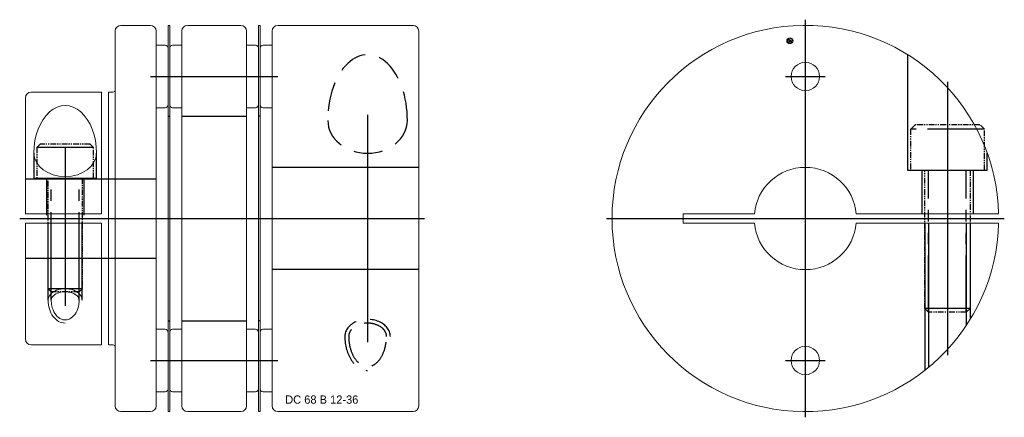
# Model space of a CAD drawing. Extents: x -127 to 149, y -35 to 35.
# Tile 2 of 2: x -24 to 149, y -35 to 35. Entities that reach past the tile are written whole.
import ezdxf
from ezdxf.enums import TextEntityAlignment as Align

# ---------------------------------------------------------------- set-up
doc = ezdxf.new("R2010")
doc.units = 0
doc.header["$LTSCALE"] = 8
for name, pattern in [('CENTER', [50.8, 31.75, -6.35, 6.35, -6.35]), ('HIDDEN', [9.525, 6.35, -3.175]), ('PHANTOM', [2.5, 1.25, -0.25, 0.25, -0.25, 0.25, -0.25])]:
    doc.linetypes.add(name, pattern=pattern)
doc.layers.get('0').update_dxf_attribs({"linetype": 'CONTINUOUS', "lineweight": 18})
for name, color, linetype in [('BOM', 6, 'CONTINUOUS'), ('CENTER', 1, 'CENTER'), ('HIDDEN', 2, 'HIDDEN'), ('PHANTOM', 6, 'PHANTOM')]:
    doc.layers.add(name, color=color, linetype=linetype)
doc.layers.add('THIN', color=3, linetype='CONTINUOUS', lineweight=5)
doc.styles.add('ADESK1', font='romans')

# ---------------------------------------------------------------- blocks, each defined once
blk = doc.blocks.new('MCLBM2')
blk.add_circle((0, 0), 0.5)
at = {"style": 'ADESK1'}
blk.add_text('BM', height=0.5, dxfattribs=at).set_placement((0, 0), align=Align.MIDDLE)
at = {"style": 'ADESK1', "flags": 1}
for tag, p in [('NAME', (0, -1)), ('ENAME', (0, -2)), ('SPEC', (0, -3)), ('QTY', (0, -5)), ('MATERIAL', (0, -4)), ('WEIGHT', (0, -6)), ('PRICE', (0, -7)), ('REMARK', (0, -8)), ('USER1', (0, -9)), ('USER2', (0, -10)), ('USER3', (0, -11)), ('USER4', (0, -12)), ('USER5', (0, -13)), ('USER6', (0, -14))]:
    blk.add_attdef(tag, p, '', height=0.5, dxfattribs=at)

msp = doc.modelspace()

# ---------------------------------------------------------------- linework, layer by layer
for p, q in [((-7.2, 33), (-7.2, -33)), ((-1, 34), (-6.2, 34)), ((0, 33), (0, -33)), ((2.1, 34), (2.4, 34)), ((2.1, -34), (2.1, 34)), ((2.4, 34), (2.4, -34)), ((4.5, 33), (4.5, -33)), ((14.9, 34), (5.5, 34)), ((15.9, -33), (15.9, 33)), ((20.4, 33), (20.4, -33)), ((45.2, 34), (21.4, 34)), ((46.2, -33), (46.2, 33)), ((0, 30.5), (1.6, 30.5)), ((0, 19.5), (0, 30.5)), ((2.1, 30), (2.1, 20)), ((15.9, 30.5), (17.5, 30.5)), ((15.9, 19.5), (15.9, 30.5)), ((18, 30), (18, 20)), ((-23, 21.25), (-23, 0.8)), ((-22, 22.25), (-9.6, 22.25)), ((-9.6, 22.25), (-9.6, 0.8)), ((-8.4, 22.25), (-8.4, -22.25)), ((-8.4, 22.25), (-7.6, 22.25)), ((1.6, 19.5), (0, 19.5)), ((17.5, 19.5), (15.9, 19.5)), ((-23, 0.8), (-9.6, 0.8)), ((148.19, 0.8), (123.16, 0.8)), ((-23, -0.8), (-9.6, -0.8)), ((-23, -21.25), (-23, -0.8)), ((-9.6, -22.25), (-9.6, -0.8)), ((123.16, -0.8), (148.19, -0.8)), ((2.4, -30), (2.4, -20)), ((2.9, -19.5), (4.5, -19.5)), ((4.5, -19.5), (4.5, -30.5)), ((18.3, -30), (18.3, -20)), ((18.8, -19.5), (20.4, -19.5)), ((20.4, -19.5), (20.4, -30.5)), ((-22, -22.25), (-9.6, -22.25)), ((-8.4, -22.25), (-7.6, -22.25)), ((4.5, -30.5), (2.9, -30.5)), ((20.4, -30.5), (18.8, -30.5)), ((-1, -34), (-6.2, -34)), ((2.4, -34), (2.1, -34)), ((5.5, -34), (14.9, -34)), ((21.4, -34), (45.2, -34))]:
    msp.add_line(p, q)
at = {"extrusion": (1.22461e-16, -2.99932e-32, -1)}
for p, q in [((18.3, 34), (18, 34)), ((18, 34), (18, -34)), ((18.3, -34), (18.3, 34)), ((2.4, 30), (2.4, 20)), ((4.5, 30.5), (2.9, 30.5)), ((4.5, 19.5), (4.5, 30.5)), ((18.3, 30), (18.3, 20)), ((20.4, 30.5), (18.8, 30.5)), ((20.4, 19.5), (20.4, 30.5)), ((2.9, 19.5), (4.5, 19.5)), ((18.8, 19.5), (20.4, 19.5)), ((17.5, -19.5), (15.9, -19.5)), ((15.9, -19.5), (15.9, -30.5)), ((18, -30), (18, -20)), ((15.9, -30.5), (17.5, -30.5)), ((18, -34), (18.3, -34))]:
    msp.add_line(p, q, dxfattribs=at)
at = {"extrusion": (-2.99932e-32, -1.22461e-16, -1)}
for p, q in [((1.6, -19.5), (0, -19.5)), ((0, -19.5), (0, -30.5)), ((2.1, -30), (2.1, -20)), ((0, -30.5), (1.6, -30.5))]:
    msp.add_line(p, q, dxfattribs=at)
msp.add_lwpolyline([(105.24, 0.8), (92.7, 0.8), (92.7, -0.8), (105.24, -0.8)])
for centre in [(114.2, 25), (114.2, -25)]:
    msp.add_circle(centre, 2.5)
for centre, radius, start, end in [((-6.2, 33), 1, 90, 180), ((-1, 33), 1, 0, 90), ((5.5, 33), 1, 90, 180), ((14.9, 33), 1, 0, 90), ((21.4, 33), 1, 90, 180), ((45.2, 33), 1, 0, 90), ((114.2, 0), 34, 1.3483, 358.6517), ((1.6, 30), 0.5, 0, 90), ((17.5, 30), 0.5, 0, 90), ((-7.6, 22.65), 0.4, 270, 0), ((-22, 21.25), 1, 90, 180), ((1.6, 20), 0.5, 270, 0), ((17.5, 20), 0.5, 270, 0), ((114.2, 0), 9, 5.0997, 174.9003), ((114.2, 0), 9, 185.0997, 354.9003), ((2.9, -20), 0.5, 90, 180), ((18.8, -20), 0.5, 90, 180), ((-22, -21.25), 1, 180, 270), ((-7.6, -22.65), 0.4, 0, 90), ((2.9, -30), 0.5, 180, 270), ((18.8, -30), 0.5, 180, 270), ((-6.2, -33), 1, 180, 270), ((-1, -33), 1, 270, 0), ((5.5, -33), 1, 180, 270), ((14.9, -33), 1, 270, 0), ((21.4, -33), 1, 180, 270), ((45.2, -33), 1, 270, 0)]:
    msp.add_arc(centre, radius, start, end)
at = {"extrusion": (1.22461e-16, -2.99932e-32, -1)}
for centre, start, end in [((-2.9, 30), 0, 90), ((-18.8, 30), 0, 90), ((-2.9, 20), 270, 0), ((-18.8, 20), 270, 0), ((-17.5, -20), 90, 180), ((-17.5, -30), 180, 270)]:
    msp.add_arc(centre, 0.5, start, end, dxfattribs=at)
at = {"extrusion": (-2.99932e-32, -1.22461e-16, -1)}
for centre, start, end in [((-1.6, -20), 90, 180), ((-1.6, -30), 180, 270)]:
    msp.add_arc(centre, 0.5, start, end, dxfattribs=at)
at = {"ltscale": 0.1}
for major_axis, ratio, start_param, end_param in [((0, 8.35), 0.658764, 4.712389, 7.853982), ((5.5, 0), 0.758997, 3.141593, 6.283185)]:
    msp.add_ellipse((-16, 11.53), major_axis=major_axis, ratio=ratio, start_param=start_param, end_param=end_param, dxfattribs=at)
for points, knots in [([(-13.54, -14.38), (-13.54, -14.24), (-13.58, -14.1), (-13.73, -13.81), (-13.85, -13.66), (-14.19, -13.38), (-14.41, -13.25), (-14.91, -13.05), (-15.19, -12.98), (-15.92, -12.88), (-16.37, -12.9), (-17.2, -13.07), (-17.57, -13.23), (-18.07, -13.57), (-18.22, -13.74), (-18.42, -14.07), (-18.46, -14.22), (-18.46, -14.38)], [0, 0, 0, 0, 0.343622, 0.343622, 0.687244, 0.687244, 1.030866, 1.030866, 1.374488, 1.374488, 1.874269, 1.874269, 2.37405, 2.37405, 2.763667, 2.763667, 3.141593, 3.141593, 3.141593, 3.141593]), ([(-18.46, -14.38), (-18.46, -14.71), (-18.42, -15.04), (-18.25, -15.87), (-18.06, -16.35), (-17.55, -17.12), (-17.24, -17.42), (-16.59, -17.8), (-16.26, -17.88), (-15.58, -17.85), (-15.25, -17.73), (-14.61, -17.29), (-14.31, -16.96), (-13.85, -16.13), (-13.68, -15.64), (-13.56, -14.87), (-13.54, -14.62), (-13.54, -14.38)], [1.570796, 1.570796, 1.570796, 1.570796, 1.846317, 1.846317, 2.289928, 2.289928, 2.733539, 2.733539, 3.17715, 3.17715, 3.620761, 3.620761, 4.064372, 4.064372, 4.507983, 4.507983, 4.712389, 4.712389, 4.712389, 4.712389])]:
    msp.add_open_spline(points, degree=3, knots=knots, dxfattribs=at)
at = {"layer": 'CENTER'}
for p, q in [((114.2, -35), (114.2, 35)), ((114.2, 21.5), (114.2, 28.5)), ((-1, 25), (21.4, 25)), ((110.7, 25), (117.7, 25)), ((139.2, 24.04), (139.2, -24.04)), ((37.2, 18.27), (37.2, -21.75)), ((-16, 12.53), (-16, -15.38)), ((-24, 0), (47.2, 0)), ((79.2, 0), (149.2, 0)), ((114.2, -28.5), (114.2, -21.5)), ((110.7, -25), (117.7, -25))]:
    msp.add_line(p, q, dxfattribs=at)
at = {"layer": 'CENTER', "extrusion": (-2.99932e-32, -1.22461e-16, -1)}
msp.add_line((-1, -25), (21.4, -25), dxfattribs=at)
at = {"layer": 'HIDDEN'}
for p, q in [((2.1, 18), (2.4, 18)), ((4.5, 18), (15.9, 18)), ((18.3, 18), (18, 18)), ((-21.5, 11.53), (-21.5, 7.1)), ((-10.5, 7.1), (-10.5, 11.53)), ((46.2, 9), (20.4, 9)), ((-23, 7), (0, 7)), ((-21.5, 7.1), (-10.5, 7.1)), ((-19.3, 7.1), (-19.3, 0.6)), ((-12.7, 7.1), (-12.7, 0.6)), ((134.7, 8.5), (134.7, 0.8)), ((143.7, 8.5), (143.7, 0.8)), ((-19, -14.38), (-19, -0.6)), ((-18.46, -14.38), (-18.46, -0.6)), ((-13.54, -14.38), (-13.54, -0.6)), ((-13, -14.38), (-13, -0.6)), ((135.2, -0.8), (135.2, -26.74)), ((135.88, -0.8), (135.88, -26.19)), ((142.52, -0.8), (142.52, -18.81)), ((143.2, -0.8), (143.2, -17.75))]:
    msp.add_line(p, q, dxfattribs=at)
at = {"layer": 'HIDDEN', "extrusion": (-2.99932e-32, -1.22461e-16, -1)}
for p, q in [((-23, -7), (0, -7)), ((46.2, -9), (20.4, -9)), ((2.1, -18), (2.4, -18)), ((4.5, -18), (15.9, -18)), ((18.3, -18), (18, -18))]:
    msp.add_line(p, q, dxfattribs=at)
at = {"layer": 'HIDDEN'}
msp.add_lwpolyline([(132.2, 28.84), (132.2, 8.5), (146.2, 8.5), (146.2, 11.49)], dxfattribs=at)
at = {"layer": 'HIDDEN', "ltscale": 0.1}
for centre, major_axis, ratio, start_param, end_param in [((37.2, 17.27), (0, 11.57), 0.605003, 4.712389, 7.853982), ((37.2, 17.27), (7, 0), 0.826442, 3.141593, 6.283185), ((37.2, -20.75), (4, 0), 0.74927, 0, 3.141593), ((37.2, -20.75), (0, 5.99), 0.667316, 1.570796, 3.141593)]:
    msp.add_ellipse(centre, major_axis=major_axis, ratio=ratio, start_param=start_param, end_param=end_param, dxfattribs=at)
for points, knots in [([(40.52, -20.75), (40.52, -20.46), (40.44, -20.16), (40.11, -19.6), (39.85, -19.32), (39.18, -18.86), (38.77, -18.68), (37.86, -18.45), (37.37, -18.4), (36.4, -18.47), (35.93, -18.58), (35.11, -18.92), (34.76, -19.15), (34.22, -19.68), (34.05, -19.96), (33.9, -20.42), (33.88, -20.58), (33.88, -20.75)], [0, 0, 0, 0, 0.415246, 0.415246, 0.830491, 0.830491, 1.245737, 1.245737, 1.660982, 1.660982, 2.076228, 2.076228, 2.491474, 2.491474, 2.906719, 2.906719, 3.141593, 3.141593, 3.141593, 3.141593]), ([(33.88, -20.75), (33.88, -21.2), (33.91, -21.66), (34.11, -22.83), (34.33, -23.51), (34.92, -24.66), (35.29, -25.13), (36.07, -25.79), (36.48, -25.97), (37.29, -26.1), (37.7, -26.04), (38.51, -25.67), (38.91, -25.34), (39.62, -24.43), (39.93, -23.84), (40.36, -22.52), (40.49, -21.78), (40.52, -20.94), (40.52, -20.84), (40.52, -20.75)], [1.570796, 1.570796, 1.570796, 1.570796, 1.819311, 1.819311, 2.225233, 2.225233, 2.631155, 2.631155, 3.037078, 3.037078, 3.443, 3.443, 3.848922, 3.848922, 4.254844, 4.254844, 4.660766, 4.660766, 4.712389, 4.712389, 4.712389, 4.712389])]:
    msp.add_open_spline(points, degree=3, knots=knots, dxfattribs=at)
at = {"layer": 'PHANTOM'}
for p, q in [((145.7, 15.7), (132.7, 15.7)), ((-11, 12.5), (-21, 12.5)), ((-18.46, -12.9), (-18.46, 7.1)), ((-13.54, -12.9), (-13.54, 7.1)), ((135.88, -16.5), (135.88, 8.5)), ((142.52, -16.5), (142.52, 8.5)), ((-13, -12.36), (-19, -12.36)), ((143.2, -15.82), (135.2, -15.82))]:
    msp.add_line(p, q, dxfattribs=at)
at = {"layer": 'PHANTOM', "ltscale": 0.1}
for points in [[(145.7, 8.5), (145.7, 15.7), (144.9, 16.5), (133.5, 16.5), (132.7, 15.7), (132.7, 8.5)], [(-11, 7.1), (-11, 12.5), (-11.6, 13.1), (-20.4, 13.1), (-21, 12.5), (-21, 7.1)]]:
    msp.add_lwpolyline(points, close=True, dxfattribs=at)
for points in [[(-13, 7.1), (-13, -12.36), (-13.54, -12.9), (-18.46, -12.9), (-19, -12.36), (-19, 7.1)], [(143.2, 8.5), (143.2, -15.82), (142.52, -16.5), (135.88, -16.5), (135.2, -15.82), (135.2, 8.5)]]:
    msp.add_lwpolyline(points, dxfattribs=at)
at = {"layer": 'THIN', "ltscale": 0.1}
for major_axis, ratio, start_param in [((3, 0), 0.671681, 0), ((0, 4.03), 0.744402, 1.570796)]:
    msp.add_ellipse((-16, -14.38), major_axis=major_axis, ratio=ratio, start_param=start_param, end_param=3.141593, dxfattribs=at)

# ---------------------------------------------------------------- block references
at = {"layer": 'BOM'}
msp.add_blockref('MCLBM2', (111.48, 31.28), dxfattribs=at)

# ---------------------------------------------------------------- texts
at = {"ltscale": 0.6, "insert": (22.7, -31.15), "char_height": 1.4557, "attachment_point": 1}
msp.add_mtext('DC 68 B 12-36', dxfattribs=at)

doc.saveas('drawing.dxf')
